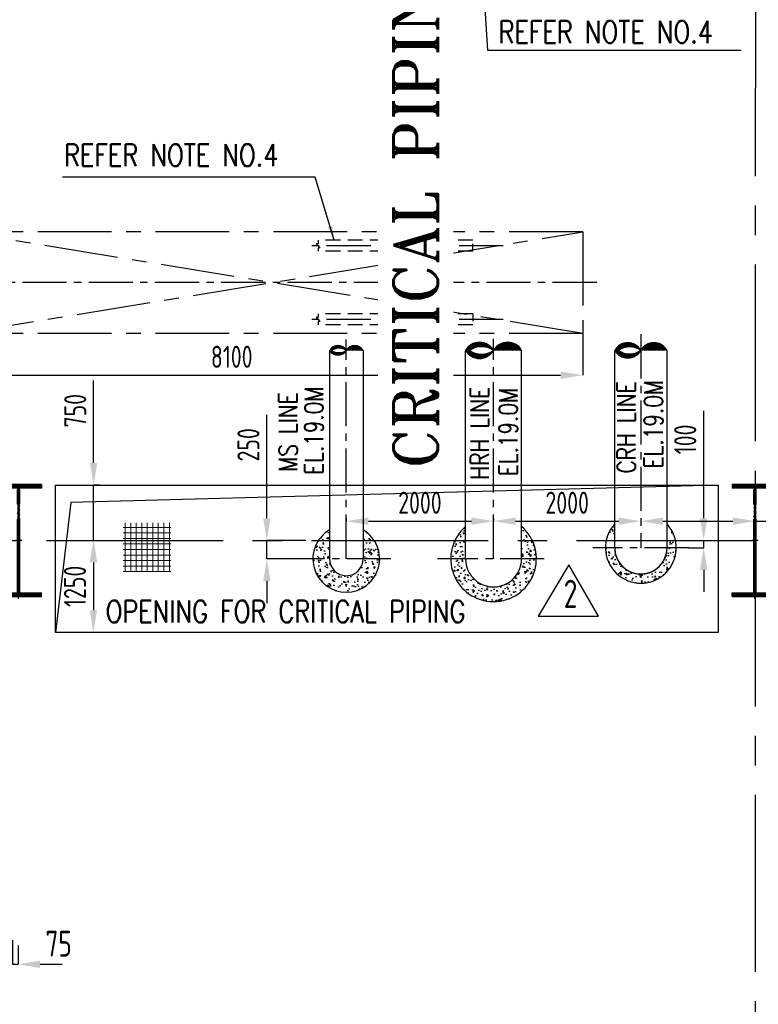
# Model space of a CAD drawing. Extents: x -287416 to 4934791, y -504132 to 1826789.
# Tile 104 of 256: x 42078 to 52108, y 226681 to 240048. Entities that reach past the tile are written whole.
import ezdxf

# ---------------------------------------------------------------- set-up
doc = ezdxf.new("R2010")
doc.units = 0
doc.header["$LTSCALE"] = 800
doc.header["$MEASUREMENT"] = 0
doc.set_wipeout_variables(frame=1)
for name, pattern in [('CENTER', [2, 1.25, -0.25, 0.25, -0.25]), ('CENTER2', [1.125, 0.75, -0.125, 0.125, -0.125]), ('HIDDEN', [0.375, 0.25, -0.125]), ('HIDDENS', [0.25, 0.125, -0.125])]:
    doc.linetypes.add(name, pattern=pattern)
doc.layers.get('0').update_dxf_attribs({"linetype": 'CONTINUOUS'})
doc.layers.get('DEFPOINTS').update_dxf_attribs({"linetype": 'CONTINUOUS'})
for name, color, linetype in [('CL', 2, 'CENTER2'), ('COL', 1, 'CENTER'), ('CRIRICAL', 40, 'CONTINUOUS'), ('GRID', 8, 'CENTER'), ('HANGERS', 1, 'CONTINUOUS'), ('HATCH', 9, 'CONTINUOUS'), ('MECH_EQ', 251, 'HIDDEN'), ('OBN', 1, 'CONTINUOUS'), ('PIPE', 1, 'CONTINUOUS'), ('PIPINSU', 6, 'CONTINUOUS'), ('STR', 2, 'CONTINUOUS')]:
    doc.layers.add(name, color=color, linetype=linetype)
for name, color, linetype, lineweight in [('DIM', 4, 'CONTINUOUS', 15), ('T', 3, 'CONTINUOUS', 15), ('TEXT', 3, 'CONTINUOUS', 15)]:
    doc.layers.add(name, color=color, linetype=linetype, lineweight=lineweight)
doc.styles.add('ROMANS', font='ISO9.shx', dxfattribs={"width": 0.8})
doc.styles.add('ROMANT', font='romant')
doc.styles.add('S1', font='SIMPLEX.SHX', dxfattribs={"height": 200})
doc.styles.add('S3', font='ROMANS1.SHX', dxfattribs={"width": 0.8})
doc.styles.get("Standard").update_dxf_attribs({"font": 'ISO9'})
doc.dimstyles.get("Standard").update_dxf_attribs({"dimtxt": 0.18, "dimasz": 0.18, "dimexe": 0.18, "dimexo": 0.0625, "dimgap": 0.09, "dimtad": 0, "dimtih": 1, "dimtoh": 1, "dimdec": 4, "dimzin": 0, "dimdsep": 46, "dimtxsty": 'Standard', "dimcen": 0.09, "dimadec": 0, "dimazin": 0, "dimtfac": 1, "dimtdec": 4, "dimtofl": 0, "dimtmove": 0, "dimatfit": 3, "dimfxl": 1, "dimtolj": 1, "dimtzin": 0, "dimarcsym": 0})
doc.dimstyles.new('STANDARD$0', dxfattribs={"dimtxt": 250, "dimasz": 200, "dimexe": 0, "dimexo": 0, "dimgap": 100, "dimtad": 1, "dimdec": 0, "dimzin": 0, "dimdsep": 46, "dimtxsty": 'S1', "dimcen": 0, "dimadec": 0, "dimazin": 0, "dimtfac": 1, "dimtdec": 0, "dimtmove": 2, "dimatfit": 3, "dimfxl": 1, "dimtolj": 1, "dimtzin": 0, "dimarcsym": 0})
pattern_1 = [(45, (-35095.32028246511, 146321.7818344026), (-8.838834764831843, 8.838834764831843), [])]

# ---------------------------------------------------------------- blocks, each defined once
blk = doc.blocks.new('A$C1C927E47')
at = {"layer": 'COL'}
h = blk.add_hatch(dxfattribs=at)
h.set_pattern_fill('ANSI31', color=256, scale=100, style=0)
h.set_pattern_definition([(45, (0, 0), (-8.838834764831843, 8.838834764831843), [])])
h.paths.add_polyline_path([(16.00000000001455, 0), (0, 0), (0, -709.9999999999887), (16.00000000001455, -709.9999999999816)])
h.paths.add_polyline_path([(16, 710.0000000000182), (-2.91038e-11, 710.0000000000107), (-1.45519e-11, 0), (16.00000000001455, 0)])
h.paths.add_polyline_path([(1.45519e-11, 710.0000000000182), (-15.99999999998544, 710.0000000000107), (-16.00000000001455, -7.276000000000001e-12), (0, 0)])
h.paths.add_polyline_path([(2.91038e-11, 0), (-16, -7.276000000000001e-12), (-16.00000000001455, -709.9999999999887), (1.45519e-11, -709.9999999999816)])
h.paths.add_polyline_path([(-310, -709.9999999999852), (-310, -759.9999999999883), (-1.45519e-11, -759.9999999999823), (0, -709.9999999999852)])
h.paths.add_polyline_path([(310, -759.9999999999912), (310, -709.9999999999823), (-1.45519e-11, -709.9999999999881), (2.91038e-11, -759.9999999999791)])
h.paths.add_polyline_path([(310, 710.0000000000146), (310, 760.0000000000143), (-1.45519e-11, 760.0000000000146), (-1.45519e-11, 710.0000000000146)])
h.paths.add_polyline_path([(-310, 760.0000000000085), (-310, 710.0000000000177), (-2.91038e-11, 710.0000000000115), (2.91038e-11, 760.0000000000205)])
for p, q in [((310, 760.0000000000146), (-310, 760.0000000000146)), ((-310, 760.0000000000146), (-310, 710.0000000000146)), ((310, 710.0000000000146), (-310, 710.0000000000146)), ((-16, -709.9999999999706), (-16, 710.0000000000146)), ((16, -709.9999999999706), (16, 710.0000000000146)), ((310, 760.0000000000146), (310, 710.0000000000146)), ((-310, -709.9999999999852), (310, -709.9999999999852)), ((-310, -759.9999999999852), (-310, -709.9999999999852)), ((-310, -759.9999999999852), (310, -759.9999999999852)), ((310, -759.9999999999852), (310, -709.9999999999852))]:
    blk.add_line(p, q, dxfattribs=at)
at = {"layer": 'COL', "color": 2}
for p, q in [((0, -792.4075188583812), (0, 792.4075188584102)), ((44.0151448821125, 0), (-44.0151448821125, 0)), ((44.0151448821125, 0), (-44.0151448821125, 0))]:
    blk.add_line(p, q, dxfattribs=at)
blk = doc.blocks.new('*D859')
at = {"layer": 'DEFPOINTS', "color": 0, "transparency": 16777216}
for p in [(43082.1870002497, 233730.5155218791), (43165.14416468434, 233730.5155218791), (43078.85321877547, 232980.1894270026)]:
    blk.add_point(p, dxfattribs=at)
at = {"layer": 'DIM', "color": 9, "lineweight": -2, "transparency": 16777216}
for p, q in [((43082.1870002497, 234030.5155218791), (43082.1870002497, 235147.6583790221)), ((43165.14416468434, 233730.5155218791), (43082.1870002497, 233730.5155218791)), ((43082.1870002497, 232980.1894270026), (43082.1870002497, 233730.5155218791)), ((43078.85321877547, 232980.1894270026), (43082.1870002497, 232980.1894270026)), ((43082.1870002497, 232680.1894270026), (43082.1870002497, 232380.1894270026))]:
    blk.add_line(p, q, dxfattribs=at)
at = {"layer": 'DIM', "color": 9, "transparency": 16777216}
for points in [[(43032.1870002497, 234030.5155218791), (43132.1870002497, 234030.5155218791), (43082.1870002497, 233730.5155218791)], [(43032.1870002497, 232680.1894270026), (43132.1870002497, 232680.1894270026), (43082.1870002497, 232980.1894270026)]]:
    blk.add_solid(points, dxfattribs=at)
at = {"layer": 'DIM', "transparency": 16777216, "insert": (42832.18700024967, 234739.0869504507), "char_height": 300, "attachment_point": 5, "rotation": 90, "style": 'ROMANS'}
blk.add_mtext('\\A1;750', dxfattribs=at)
blk = doc.blocks.new('*D860')
at = {"layer": 'DEFPOINTS', "color": 0, "transparency": 16777216}
for p in [(43078.85321877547, 232980.1894270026), (43078.85321877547, 231730.1846665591), (43107.61666242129, 231730.1846665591)]:
    blk.add_point(p, dxfattribs=at)
at = {"layer": 'DIM', "color": 9, "lineweight": -2, "transparency": 16777216}
for p, q in [((43078.85321877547, 232680.1894270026), (43078.85321877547, 232030.1846665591)), ((43107.61666242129, 231730.1846665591), (43078.85321877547, 231730.1846665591))]:
    blk.add_line(p, q, dxfattribs=at)
at = {"layer": 'DIM', "color": 9, "transparency": 16777216}
for points in [[(43028.85321877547, 232680.1894270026), (43128.85321877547, 232680.1894270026), (43078.85321877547, 232980.1894270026)], [(43028.85321877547, 232030.1846665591), (43128.85321877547, 232030.1846665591), (43078.85321877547, 231730.1846665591)]]:
    blk.add_solid(points, dxfattribs=at)
at = {"layer": 'DIM', "transparency": 16777216, "insert": (42828.85321877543, 232355.1870467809), "char_height": 300, "attachment_point": 5, "rotation": 90, "style": 'ROMANS'}
blk.add_mtext('\\A1;1250', dxfattribs=at)
blk = doc.blocks.new('*D861')
at = {"layer": 'DEFPOINTS', "color": 0, "transparency": 16777216}
for p in [(41623.06182867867, 236478.5191401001), (49723.06182867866, 235787.5191400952), (49723.06182867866, 235221.4779799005)]:
    blk.add_point(p, dxfattribs=at)
at = {"layer": 'DIM', "color": 9, "lineweight": -2, "transparency": 16777216}
for p, q in [((41623.06182867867, 236478.5191401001), (41623.06182867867, 235221.4779799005)), ((49723.06182867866, 235787.5191400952), (49723.06182867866, 235221.4779799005)), ((41923.06182867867, 235221.4779799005), (49423.06182867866, 235221.4779799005))]:
    blk.add_line(p, q, dxfattribs=at)
at = {"layer": 'DIM', "color": 9, "transparency": 16777216}
for points in [[(41923.06182867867, 235271.4779799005), (41923.06182867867, 235171.4779799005), (41623.06182867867, 235221.4779799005)], [(49423.06182867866, 235271.4779799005), (49423.06182867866, 235171.4779799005), (49723.06182867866, 235221.4779799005)]]:
    blk.add_solid(points, dxfattribs=at)
at = {"layer": 'DIM', "transparency": 16777216, "insert": (44957.07864048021, 235471.4779799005), "char_height": 300, "attachment_point": 5, "style": 'ROMANS'}
blk.add_mtext('\\A1;8100', dxfattribs=at)
blk = doc.blocks.new('A$C0AF45617')
at = {"layer": 'DIM'}
h = blk.add_hatch(dxfattribs=at)
h.set_pattern_fill('ANSI37', color=256, scale=600, angle=45, style=0)
h.set_pattern_definition([(90, (22885.19074034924, -48319.48250023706), (-75, 1.42e-14), []), (180, (22885.19074034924, -48319.48250023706), (-1.42e-14, -75), [])])
h.paths.add_polyline_path([(54067.78757476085, 240.3545962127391), (53419.57548448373, 240.3545962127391), (53419.57548448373, -426.0825718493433), (54067.78757476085, -426.0825718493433)])
at = {"layer": 'OBN'}
for p, q in [((61500.00000230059, 749.9997352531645), (52707.99678429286, 515.5291204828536)), ((52707.99678429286, 515.5291204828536), (52499.94541252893, -1250.794701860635))]:
    blk.add_line(p, q, dxfattribs=at)
blk.add_lwpolyline([(52500.00000245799, 751.9997352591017), (61500.00000230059, 749.9997352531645), (61500.00000230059, -1250.331120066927), (52499.94541252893, -1250.331120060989)], close=True, dxfattribs=at)
at = {"layer": 'T', "style": 'S3', "width": 0.8}
blk.add_text('OPENING FOR CRITICAL PIPING', height=300, dxfattribs=at).set_placement((53183.20173540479, -1114.3310385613))
blk = doc.blocks.new('*D971')
at = {"layer": 'DEFPOINTS', "color": 0, "transparency": 16777216}
for p in [(41980.94167274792, 227553.3524127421), (42055.94167274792, 227478.3524127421), (42055.94167274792, 227224.0217263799)]:
    blk.add_point(p, dxfattribs=at)
at = {"layer": 'DIM', "color": 9, "lineweight": -2, "transparency": 16777216}
for p, q in [((41980.94167274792, 227553.3524127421), (41980.94167274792, 227224.0217263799)), ((42055.94167274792, 227478.3524127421), (42055.94167274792, 227224.0217263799)), ((41680.94167274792, 227224.0217263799), (41380.94167274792, 227224.0217263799)), ((41980.94167274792, 227224.0217263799), (42055.94167274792, 227224.0217263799)), ((42355.94167274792, 227224.0217263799), (42655.94167274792, 227224.0217263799))]:
    blk.add_line(p, q, dxfattribs=at)
at = {"layer": 'DIM', "color": 9, "transparency": 16777216}
for points in [[(41680.94167274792, 227274.0217263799), (41680.94167274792, 227174.0217263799), (41980.94167274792, 227224.0217263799)], [(42355.94167274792, 227274.0217263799), (42355.94167274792, 227174.0217263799), (42055.94167274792, 227224.0217263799)]]:
    blk.add_solid(points, dxfattribs=at)
at = {"layer": 'DIM', "transparency": 16777216, "insert": (42606.64384047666, 227503.9976494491), "char_height": 350, "attachment_point": 5, "style": 'ROMANS'}
blk.add_mtext('\\A1;75', dxfattribs=at)
blk = doc.blocks.new('*D973')
at = {"layer": 'DEFPOINTS', "color": 0, "transparency": 16777216}
for p in [(51158.93850686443, 232978.5141406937), (51158.93850686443, 232878.5346460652), (51366.11195906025, 232878.5346460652)]:
    blk.add_point(p, dxfattribs=at)
at = {"layer": 'DIM', "color": 9, "lineweight": -2, "transparency": 16777216}
for p, q in [((51366.11195906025, 233278.5141406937), (51366.11195906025, 234735.6569978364)), ((51158.93850686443, 232978.5141406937), (51366.11195906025, 232978.5141406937)), ((51366.11195906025, 232878.5346460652), (51366.11195906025, 232978.5141406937)), ((51158.93850686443, 232878.5346460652), (51366.11195906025, 232878.5346460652)), ((51366.11195906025, 232578.5346460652), (51366.11195906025, 232278.5346460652))]:
    blk.add_line(p, q, dxfattribs=at)
at = {"layer": 'DIM', "color": 9, "transparency": 16777216}
for points in [[(51316.11195906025, 233278.5141406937), (51416.11195906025, 233278.5141406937), (51366.11195906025, 232978.5141406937)], [(51316.11195906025, 232578.5346460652), (51416.11195906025, 232578.5346460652), (51366.11195906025, 232878.5346460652)]]:
    blk.add_solid(points, dxfattribs=at)
at = {"layer": 'DIM', "transparency": 16777216, "insert": (51116.11195906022, 234349.9427121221), "char_height": 300, "attachment_point": 5, "rotation": 90, "style": 'ROMANS'}
blk.add_mtext('\\A1;100', dxfattribs=at)
blk = doc.blocks.new('*D974')
at = {"layer": 'DEFPOINTS', "color": 0, "transparency": 16777216}
for p in [(45434.25785709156, 232978.5142204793), (45963.125784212, 232978.5142204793), (45963.12578037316, 232728.5214385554)]:
    blk.add_point(p, dxfattribs=at)
at = {"layer": 'DIM', "color": 9, "lineweight": -2, "transparency": 16777216}
for p, q in [((45434.25785709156, 233278.5142204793), (45434.25785709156, 234684.7757233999)), ((45963.125784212, 232978.5142204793), (45434.25785709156, 232978.5142204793)), ((45434.25785709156, 232728.5214385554), (45434.25785709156, 232978.5142204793)), ((45963.12578037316, 232728.5214385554), (45434.25785709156, 232728.5214385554)), ((45434.25785709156, 232428.5214385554), (45434.25785709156, 232128.5214385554))]:
    blk.add_line(p, q, dxfattribs=at)
at = {"layer": 'DIM', "color": 9, "transparency": 16777216}
for points in [[(45384.25785709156, 233278.5142204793), (45484.25785709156, 233278.5142204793), (45434.25785709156, 232978.5142204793)], [(45384.25785709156, 232428.5214385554), (45484.25785709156, 232428.5214385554), (45434.25785709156, 232728.5214385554)]]:
    blk.add_solid(points, dxfattribs=at)
at = {"layer": 'DIM', "transparency": 16777216, "insert": (45184.25785709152, 234276.2042948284), "char_height": 300, "attachment_point": 5, "rotation": 90, "style": 'ROMANS'}
blk.add_mtext('\\A1;250', dxfattribs=at)
blk = doc.blocks.new('*D975')
at = {"layer": 'DEFPOINTS', "color": 0, "transparency": 16777216}
for p in [(46513.06183512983, 233275.9471074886), (48513.06183533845, 233275.9471073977), (48513.06183533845, 233239.8269699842)]:
    blk.add_point(p, dxfattribs=at)
at = {"layer": 'DIM', "color": 9, "lineweight": -2, "transparency": 16777216}
for p, q in [((46513.06183512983, 233275.9471074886), (46513.06183512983, 233239.8269699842)), ((48513.06183533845, 233275.9471073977), (48513.06183533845, 233239.8269699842)), ((46813.06183512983, 233239.8269699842), (48213.06183533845, 233239.8269699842))]:
    blk.add_line(p, q, dxfattribs=at)
at = {"layer": 'DIM', "color": 9, "transparency": 16777216}
for points in [[(46813.06183512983, 233289.8269699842), (46813.06183512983, 233189.8269699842), (46513.06183512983, 233239.8269699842)], [(48213.06183533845, 233289.8269699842), (48213.06183533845, 233189.8269699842), (48513.06183533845, 233239.8269699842)]]:
    blk.add_solid(points, dxfattribs=at)
at = {"layer": 'DIM', "transparency": 16777216, "insert": (47513.06183523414, 233489.8269699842), "char_height": 300, "attachment_point": 5, "style": 'ROMANS'}
blk.add_mtext('\\A1;2000', dxfattribs=at)
blk = doc.blocks.new('*D976')
at = {"layer": 'DEFPOINTS', "color": 0, "transparency": 16777216}
for p in [(48513.06183533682, 233239.826969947), (50513.06183102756, 233239.8269700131), (50513.06183102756, 233239.8269700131)]:
    blk.add_point(p, dxfattribs=at)
at = {"layer": 'DIM', "color": 9, "lineweight": -2, "transparency": 16777216}
for p, q in [((48513.06183533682, 233239.826969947), (48513.06183533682, 233239.8269700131)), ((48813.06183533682, 233239.8269700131), (50213.06183102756, 233239.8269700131))]:
    blk.add_line(p, q, dxfattribs=at)
at = {"layer": 'DIM', "color": 9, "transparency": 16777216}
for points in [[(48813.06183533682, 233289.8269700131), (48813.06183533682, 233189.8269700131), (48513.06183533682, 233239.8269700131)], [(50213.06183102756, 233289.8269700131), (50213.06183102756, 233189.8269700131), (50513.06183102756, 233239.8269700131)]]:
    blk.add_solid(points, dxfattribs=at)
at = {"layer": 'DIM', "transparency": 16777216, "insert": (49513.06183318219, 233489.8269700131), "char_height": 300, "attachment_point": 5, "style": 'ROMANS'}
blk.add_mtext('\\A1;2000', dxfattribs=at)
blk = doc.blocks.new('*D977')
at = {"layer": 'DEFPOINTS', "color": 0, "transparency": 16777216}
for p in [(50513.06183102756, 233239.8269699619), (52063.06182867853, 233239.8269699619), (52063.06182867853, 233239.8269699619)]:
    blk.add_point(p, dxfattribs=at)
at = {"layer": 'DIM', "color": 9, "lineweight": -2, "transparency": 16777216}
for p, q in [((50813.06183102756, 233239.8269699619), (51763.06182867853, 233239.8269699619)), ((52063.06182867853, 233239.8269699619), (53363.06182867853, 233239.8269699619))]:
    blk.add_line(p, q, dxfattribs=at)
at = {"layer": 'DIM', "color": 9, "transparency": 16777216}
for points in [[(50813.06183102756, 233289.8269699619), (50813.06183102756, 233189.8269699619), (50513.06183102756, 233239.8269699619)], [(51763.06182867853, 233289.8269699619), (51763.06182867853, 233189.8269699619), (52063.06182867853, 233239.8269699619)]]:
    blk.add_solid(points, dxfattribs=at)
at = {"layer": 'DIM', "transparency": 16777216, "insert": (52863.06182867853, 233489.8269699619), "char_height": 300, "attachment_point": 5, "style": 'ROMANS'}
blk.add_mtext('\\A1;1550', dxfattribs=at)

msp = doc.modelspace()

# ---------------------------------------------------------------- hatches: boundary and pattern name
at = {"ltscale": 0.3}
h = msp.add_hatch(dxfattribs=at)
h.set_pattern_fill('AR-CONC', color=256, scale=25, angle=270, style=0)
h.set_pattern_definition([(320, (-62201.06144839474, 37015.19662469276), (-15.68803374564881, -179.3150456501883), [18.75, -206.25]), (265, (-62201.06144839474, 37015.19662469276), (188.0480334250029, 34.68783340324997), [15, -165]), (10.45139999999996, (-62202.36878339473, 37000.2537046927), (172.3598855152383, -144.6273454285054), [15.9350475, -175.285528]), (316.1842, (-62151.06144839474, 37015.19662469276), (-41.37975358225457, -266.8102621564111), [28.125, -309.375]), (6.635599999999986, (-62154.50977514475, 36992.96243844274), (243.5294677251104, -233.6656763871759), [23.90257199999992, -262.9282499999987]), (261.1841999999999, (-62151.06144839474, 37015.19662469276), (243.5296502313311, -233.6654862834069), [22.5, -247.5]), (291, (-62163.56144839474, 36990.19662469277), (-100.6547226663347, -149.2267630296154), [18.75, -206.25]), (236, (-62163.56144839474, 36990.19662469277), (181.2875112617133, -60.82883298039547), [15, -165]), (341.4514, (-62171.94934989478, 36977.7610664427), (80.63262417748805, -210.0556571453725), [15.9350475, -175.285528]), (307.5, (-62201.06144839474, 37015.19662469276), (83.22346345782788, -3.039963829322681), [0, -162.9999999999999, 0, -167.5, 0, -165.625]), (277.5, (-62201.06144839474, 37015.19662469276), (98.60292797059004, -65.76738436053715), [0, -95.5, 0, -159.25, 0, -63.125]), (237.5, (-62201.06144839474, 37070.94662469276), (-5.638717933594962, -133.4556090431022), [0, -62.5, 0, -195, 0, -258.75]), (227.5, (-62201.06144839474, 37095.94662469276), (25.02624558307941, -145.7965423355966), [0, -81.24999999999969, 0, -129.4999999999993, 0, -183.7499999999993])])
h.paths.add_polyline_path([(46891.51273704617, 232978.5081930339), (46741.63612107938, 232978.5081930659), (46741.63612107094, 232728.5182539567), (46966.63612502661, 232728.5173335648, 0.1470098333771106)])
h.paths.add_polyline_path([(46966.63612502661, 232728.5173335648), (46741.63612482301, 232728.5182539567, -0.0063862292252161), (46741.56183510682, 232722.6819512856), (46741.56183510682, 232336.75114373, 0.2668024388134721)])
h.paths.add_polyline_path([(46741.56183510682, 232722.6819513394, -0.4068589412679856), (46513.06183510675, 232500.0081957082), (46513.06183510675, 232275.0214204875, 0.132780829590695), (46741.56183510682, 232336.75114373)])
h.paths.add_polyline_path([(46513.06183510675, 232500.0081957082, -0.4141183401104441), (46284.63612504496, 232728.5081836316), (46284.62502425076, 232336.8009441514, 0.132752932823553), (46513.06183510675, 232275.0214204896)])
h.paths.add_polyline_path([(46284.56183510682, 232728.520123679), (46059.63612504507, 232728.521043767, 0.2667030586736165), (46284.56183510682, 232336.8378125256)])
h.paths.add_polyline_path([(46284.71259411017, 232978.5081931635), (46134.75951315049, 232978.5081931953, 0.1470077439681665), (46059.63612504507, 232728.521043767), (46284.56183138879, 232728.520123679, -0.0091472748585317), (46284.71519582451, 232736.8786265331)])
h.paths.add_polyline_path([(46284.71106747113, 233120.292065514, 0.1152763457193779), (46134.75951315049, 232978.5081931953), (46284.71259411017, 232978.5081931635)])
h.paths.add_polyline_path([(46741.63612108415, 233120.248362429), (46741.63612107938, 232978.5081930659), (46891.51273704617, 232978.5081930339, 0.1152278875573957)])
h = msp.add_hatch(dxfattribs=at)
h.set_pattern_fill('AR-CONC', color=256, scale=25, angle=270, style=0)
h.set_pattern_definition([(320, (-75976.35933744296, 37015.19662469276), (-15.68803374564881, -179.3150456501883), [18.75, -206.25]), (265, (-75976.35933744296, 37015.19662469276), (188.0480334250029, 34.68783340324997), [15, -165]), (10.45139999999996, (-75977.66667244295, 37000.2537046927), (172.3598855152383, -144.6273454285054), [15.9350475, -175.285528]), (316.1842, (-75926.35933744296, 37015.19662469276), (-41.37975358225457, -266.8102621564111), [28.125, -309.375]), (6.635599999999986, (-75929.80766419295, 36992.96243844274), (243.5294677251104, -233.6656763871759), [23.90257199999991, -262.9282499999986]), (261.1841999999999, (-75926.35933744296, 37015.19662469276), (243.5296502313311, -233.6654862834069), [22.5, -247.5]), (291, (-75938.85933744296, 36990.19662469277), (-100.6547226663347, -149.2267630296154), [18.75, -206.25]), (236, (-75938.85933744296, 36990.19662469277), (181.2875112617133, -60.82883298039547), [15, -165]), (341.4514, (-75947.24723894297, 36977.7610664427), (80.63262417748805, -210.0556571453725), [15.9350475, -175.285528]), (307.5, (-75976.35933744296, 37015.19662469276), (83.22346345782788, -3.039963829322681), [0, -162.9999999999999, 0, -167.4999999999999, 0, -165.6249999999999]), (277.5, (-75976.35933744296, 37015.19662469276), (98.60292797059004, -65.76738436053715), [0, -95.5, 0, -159.25, 0, -63.125]), (237.5, (-75976.35933744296, 37070.94662469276), (-5.638717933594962, -133.4556090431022), [0, -62.5, 0, -195, 0, -258.75]), (227.5, (-75976.35933744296, 37095.94662469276), (25.02624558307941, -145.7965423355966), [0, -81.24999999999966, 0, -129.4999999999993, 0, -183.7499999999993])])
h.paths.add_polyline_path([(48132.06183526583, 233167.1452516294, 0.693868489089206), (48513.06183528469, 232147.5110077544), (48513.06183528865, 232347.5110077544, -0.4142135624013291), (48132.06183531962, 232728.5110077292)])
h.paths.add_polyline_path([(48894.06183524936, 233167.1452516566), (48894.06183522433, 232728.5123921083, -0.4142146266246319), (48513.06183528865, 232347.5110077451), (48513.06183528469, 232147.5110077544, 0.6938684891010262)])
h = msp.add_hatch()
h.set_pattern_fill('AR-CONC', color=256, scale=25, angle=270, style=0)
h.set_pattern_definition([(220, (119742.8492191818, 109456.7887039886), (15.68803374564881, -179.3150456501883), [18.74999999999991, -206.2499999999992]), (275, (119742.8492191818, 109456.7887039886), (-188.0480334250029, 34.68783340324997), [15, -165]), (169.5486, (119744.1565541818, 109441.8457839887), (-172.3598855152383, -144.6273454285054), [15.9350475, -175.285528]), (223.8158, (119692.8492191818, 109456.7887039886), (41.37975358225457, -266.8102621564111), [28.125, -309.375]), (173.3644, (119696.2975459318, 109434.5545177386), (-243.5294677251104, -233.6656763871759), [23.9025719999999, -262.9282499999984]), (278.8158, (119692.8492191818, 109456.7887039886), (-243.5296502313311, -233.6654862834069), [22.49999999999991, -247.4999999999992]), (249, (119705.3492191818, 109431.7887039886), (100.6547226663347, -149.2267630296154), [18.75, -206.25]), (304, (119705.3492191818, 109431.7887039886), (-181.2875112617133, -60.82883298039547), [15, -165]), (198.5485999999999, (119713.7371206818, 109419.3531457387), (-80.63262417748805, -210.0556571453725), [15.9350475, -175.285528]), (232.5, (119742.8492191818, 109456.7887039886), (-83.22346345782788, -3.039963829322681), [0, -162.9999999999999, 0, -167.4999999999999, 0, -165.6249999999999]), (262.5, (119742.8492191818, 109456.7887039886), (-98.60292797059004, -65.76738436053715), [0, -95.5, 0, -159.25, 0, -63.125]), (302.5, (119742.8492191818, 109512.5387039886), (5.638717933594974, -133.4556090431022), [0, -62.5, 0, -195, 0, -258.75]), (312.5, (119742.8492191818, 109537.5387039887), (-25.02624558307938, -145.7965423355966), [0, -81.24999999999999, 0, -129.4999999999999, 0, -183.7499999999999])])
edge = h.paths.add_edge_path()
edge.add_line((50032.56183510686, 232878.5081845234), (50157.56183510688, 232878.5081845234))
edge.add_line((50157.56183510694, 232878.5081845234), (50157.56183510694, 232555.2435870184))
edge.add_arc((50513.06183510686, 232878.5081845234), 480.4999999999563, 180, 222.280992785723, ccw=False)
edge = h.paths.add_edge_path()
edge.add_arc((50513.06183510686, 232878.5081845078), 355.4999999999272, 179.9999999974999, 270.000000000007)
edge.add_line((50513.06183510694, 232523.0081845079), (50513.06183510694, 232398.0081845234))
edge.add_arc((50513.06183510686, 232878.5081845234), 480.4999999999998, 222.2809927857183, 270.00000000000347, ccw=False)
edge.add_line((50157.56183510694, 232555.2435870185), (50157.56183510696, 232878.5081845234))
edge = h.paths.add_edge_path()
edge.add_arc((50513.06183510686, 232878.5081845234), 355.4999999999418, 270.0000000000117, 311.4412254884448)
edge.add_line((50748.35001292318, 232612.012924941), (50778.13091476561, 232582.2320230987))
edge.add_arc((50926.02229805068, 232730.1234063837), 209.1499999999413, 225.0000000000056, 248.5442340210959)
edge.add_arc((50513.06183510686, 232878.5081845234), 480.5000000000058, 270.00000000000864, 314.444870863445, ccw=False)
edge.add_line((50513.06183510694, 232398.0081845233), (50513.06183510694, 232523.0081845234))
edge = h.paths.add_edge_path()
edge.add_line((50868.56183510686, 232874.4624239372), (50931.06183474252, 232878.5346460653))
edge.add_line((50931.06183474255, 232878.5346460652), (50993.53948906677, 232873.8741748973))
edge.add_arc((50513.06183510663, 232878.5081845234), 480.500000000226, 314.7817380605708, 359.4474228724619, ccw=False)
edge.add_arc((50908.11996786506, 232697.1273755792), 169.4072235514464, 207.0368203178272, 250.48536424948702, ccw=False)
edge.add_line((50757.22648224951, 232620.1211200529), (50832.06856831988, 232721.6166482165))
edge.add_line((50832.06856831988, 232721.6166482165), (50858.85507768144, 232796.001921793))
edge.add_line((50858.85507768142, 232796.001921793), (50868.56183510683, 232874.4624239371))
edge = h.paths.add_edge_path()
edge.add_line((50157.56178921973, 233062.6581834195), (50157.56179004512, 233201.7727324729))
edge.add_arc((50513.06183510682, 232878.5081845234), 480.4999999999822, 137.7190152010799, 157.4650689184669)
edge.add_line((50069.24990657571, 233062.6581834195), (50157.5617892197, 233062.6581834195))
edge = h.paths.add_edge_path()
edge.add_line((50868.55559544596, 233201.7796437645), (50868.56183510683, 232878.5081844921))
edge.add_line((50868.56183510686, 232878.5081844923), (50993.56183437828, 232878.5346460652))
edge.add_arc((50513.06183510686, 232878.5081845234), 480.5000000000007, 0.0031553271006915, 42.28209869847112)
edge = h.paths.add_edge_path()
edge.add_line((50320.21183657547, 233241.0671798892), (50320.21183657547, 233241.1005557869))
edge.add_arc((50415.06183658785, 233241.0838678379), 94.85000148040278, 179.9899193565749, 180.0100806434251)
at = {"layer": 'PIPE'}
h = msp.add_hatch(dxfattribs=at)
h.set_pattern_fill('ANSI31', color=256, scale=100)
h.set_pattern_definition(pattern_1)
edge = h.paths.add_edge_path()
edge.add_arc((48703.56183540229, 235448.8529848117), 219.8401878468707, 29.941144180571, 150.058855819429)
edge.add_arc((48322.56183548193, 235448.8529848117), 219.8401878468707, 29.941144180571, 150.058855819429)
edge.add_arc((48322.56183548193, 235668.301914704), 219.8401878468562, 209.9411441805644, 330.0588558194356)
edge.add_arc((48349.77612119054, 235317.2046077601), 291.415636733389, 55.92213933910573, 124.0778606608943)
edge.add_arc((48349.77612119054, 235792.7846343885), 285.5087210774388, 235.1163733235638, 304.8836266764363)
h = msp.add_hatch(dxfattribs=at)
h.set_pattern_fill('ANSI31', color=256, scale=100)
h.set_pattern_definition(pattern_1)
edge = h.paths.add_edge_path()
edge.add_arc((50690.80976780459, 235456.1979365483), 205.1240936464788, 29.9411441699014, 150.0588558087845)
edge.add_arc((50335.31389405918, 235456.1979366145), 205.1240936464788, 29.9411441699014, 150.0588558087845)
edge.add_arc((50335.31389409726, 235660.9569630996), 205.1240936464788, 209.9411441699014, 330.0588558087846)
edge.add_arc((50360.70645644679, 235333.3620971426), 271.9082845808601, 55.92213932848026, 124.0778606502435)
edge.add_arc((50360.70645652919, 235777.106814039), 266.3967776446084, 235.1163733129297, 304.8836266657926)
h = msp.add_hatch(dxfattribs=at)
h.set_pattern_fill('ANSI31', color=256, scale=100)
h.set_pattern_definition(pattern_1)
edge = h.paths.add_edge_path()
edge.add_arc((46627.34897816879, 235492.7501761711), 131.8892755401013, 29.94114418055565, 150.0588558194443)
edge.add_arc((46398.77469217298, 235492.7501761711), 131.8892755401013, 29.94114418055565, 150.0588558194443)
edge.add_arc((46398.77469217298, 235624.4047233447), 131.8892755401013, 209.9411441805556, 330.0588558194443)
edge.add_arc((46415.10142688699, 235413.770034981), 174.8297141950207, 55.92213933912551, 124.0778606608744)
edge.add_arc((46415.10142688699, 235699.0859537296), 171.2859634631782, 235.1163733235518, 304.8836266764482)

# ---------------------------------------------------------------- linework, layer by layer
at = {"layer": 'CL'}
for p, q in [((48644.21386748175, 236978.5191400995), (46035.25474714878, 236978.5191400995)), ((49915.24146300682, 236478.5191400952), (33192.57996741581, 236478.5191400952)), ((48644.21386748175, 235978.5191400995), (46035.25474714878, 235978.5191400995)), ((46513.06183512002, 232728.5191889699), (46513.0618351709, 235705.1785818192)), ((48513.06183531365, 232728.5110077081), (48513.06183544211, 235712.8998779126)), ((50513.06183095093, 235778.4995140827), (50513.06183103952, 232878.5346460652)), ((51164.19305796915, 232878.5346460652), (49861.93061224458, 232878.5346460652)), ((47119.3861378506, 232728.516708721), (45963.12578037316, 232728.5214385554)), ((49201.32475839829, 232728.5081922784), (47753.6536853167, 232728.5141141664))]:
    msp.add_line(p, q, dxfattribs=at)
at = {"layer": 'CRIRICAL', "linetype": 'HIDDEN'}
msp.add_arc((50513.06183510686, 232878.5214152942), 355.5000000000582, 179.9978676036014, 0.0021323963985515, dxfattribs=at)
at = {"layer": 'CRIRICAL'}
for centre, radius, start, end in [((50513.06183510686, 232878.5081845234), 355.4999999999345, 180.0000000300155, 359.9999999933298), ((50513.06183107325, 232728.5214230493), 228.500000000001, 90, 90.00273303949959), ((46513.13612504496, 232728.5081836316), 228.4999999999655, 179.9975996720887, 179.9999999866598), ((46513.13612504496, 232728.5081836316), 228.4999999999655, 180.0000000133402, 1.33402132e-08), ((46513.13612504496, 232728.5081836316), 228.4999999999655, 359.9999999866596, 0.0020116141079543), ((48494.06183996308, 232728.5081832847), 381, 179.9992890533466, 180.0000000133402), ((48494.06183996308, 232728.5081832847), 381, 1.33402132e-08, 0.0003222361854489)]:
    msp.add_arc(centre, radius, start, end, dxfattribs=at)
at = {"layer": 'GRID', "linetype": 'CENTER2', "ltscale": 4}
for p, q in [((52063.06182867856, 201924.2053874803), (52073.06182867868, 242185.5191400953)), ((-15158.94342231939, 232978.5151590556), (85506.31041412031, 232978.5136132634))]:
    msp.add_line(p, q, dxfattribs=at)
at = {"layer": 'GRID'}
for p, q in [((49723.06182867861, 237169.5191400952), (41273.78995979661, 237169.5191400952)), ((49723.06182867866, 235787.5191400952), (41277.44395763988, 237169.5191400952)), ((41277.44395762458, 235787.5191400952), (49723.06182867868, 237169.5191400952)), ((49723.06182867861, 237169.5191400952), (49723.06182867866, 235787.5191400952)), ((49723.06182867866, 235787.5191400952), (41277.44395762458, 235787.5191400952))]:
    msp.add_line(p, q, dxfattribs=at)
at = {"layer": 'HANGERS', "linetype": 'Continuous'}
for p, q in [((49536.58939321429, 232648.3831750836), (49116.72984019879, 231949.3571983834)), ((49936.45512569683, 231949.3571983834), (49536.58939321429, 232648.3831750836)), ((49116.72984019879, 231949.3571983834), (49936.45512569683, 231949.3571983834))]:
    msp.add_line(p, q, dxfattribs=at)
at = {"layer": 'MECH_EQ', "linetype": 'HIDDENS'}
for p, q in [((46131.95503666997, 237004.8199203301), (46104.02121991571, 237004.8199203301)), ((46104.02121991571, 237004.8199203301), (46159.88885342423, 236952.2183598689)), ((46131.95503666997, 237053.5191400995), (46131.95503666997, 237004.8199203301)), ((48232.92295390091, 236903.5191400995), (48232.92295390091, 237053.5191400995)), ((46131.95503666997, 236952.2183598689), (46131.95503666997, 236903.5191400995)), ((46159.88885342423, 236952.2183598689), (46131.95503666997, 236952.2183598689)), ((46131.95503666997, 236053.5191400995), (46131.95503666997, 236004.8199203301)), ((48232.92295390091, 236053.5191400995), (48232.92295390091, 235903.5191400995)), ((46131.95503666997, 236004.8199203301), (46104.02121991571, 236004.8199203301)), ((46104.02121991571, 236004.8199203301), (46159.88885342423, 235952.2183598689)), ((46131.95503666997, 235952.2183598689), (46131.95503666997, 235903.5191400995)), ((46159.88885342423, 235952.2183598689), (46131.95503666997, 235952.2183598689))]:
    msp.add_line(p, q, dxfattribs=at)
at = {"layer": 'MECH_EQ', "linetype": 'HIDDEN'}
for p, q in [((48232.92295390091, 237053.5191400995), (46131.95503666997, 237053.5191400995)), ((48232.92295390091, 236903.5191400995), (46131.95503666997, 236903.5191400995)), ((48232.92295390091, 236053.5191400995), (46131.95503666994, 236053.5191400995)), ((48232.92295390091, 235903.5191400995), (46131.95503666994, 235903.5191400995))]:
    msp.add_line(p, q, dxfattribs=at)
at = {"layer": 'PIPE'}
for p, q in [((46284.6848135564, 235558.5774497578), (46284.71528580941, 232728.5214385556)), ((46741.63612116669, 235558.5774497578), (46741.63612107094, 232728.5214385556)), ((48132.06183521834, 232728.5173478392), (48132.06183537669, 235558.5774497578)), ((48894.0618352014, 232728.5122630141), (48894.06183536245, 235558.5774497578)), ((50157.56178812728, 232878.5346460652), (50157.56180402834, 235558.5774497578)), ((50868.55530615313, 232878.5346460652), (50868.55770469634, 235558.5774497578))]:
    msp.add_line(p, q, dxfattribs=at)
at = {"layer": 'PIPE', "flags": 128}
for points in [[(48894.06183536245, 235558.5774497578, 0.5780352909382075), (48513.06183544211, 235558.5774497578, 0.5780352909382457), (48132.06183552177, 235558.5774497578, 0.5780352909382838), (48513.06183544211, 235558.5774497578, 0.3064738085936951), (48186.49040693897, 235558.5774497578, 0.3141826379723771), (48513.06183544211, 235558.5774497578, 0.3141826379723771)], [(50868.55770469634, 235558.5774497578, 0.5780352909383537), (50513.06183095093, 235558.577449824, 0.5780352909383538), (50157.56595720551, 235558.5774498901, 0.5780352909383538), (50513.06183095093, 235558.577449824, 0.3064738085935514), (50208.35108202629, 235558.5774498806, 0.3141826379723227), (50513.06183095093, 235558.577449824, 0.3141826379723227)], [(46741.63612116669, 235558.5774497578, 0.5780352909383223), (46513.0618351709, 235558.5774497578, 0.5780352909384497), (46284.4875491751, 235558.5774497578, 0.578035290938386), (46513.0618351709, 235558.5774497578, 0.3064738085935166), (46317.14101860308, 235558.5774497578, 0.3141826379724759), (46513.0618351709, 235558.5774497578, 0.3141826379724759)]]:
    msp.add_lwpolyline(points, format="xyb", dxfattribs=at)
at = {"layer": 'PIPE'}
for centre, radius, start, end in [((50513.06183510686, 232878.5214152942), 355.5000000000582, 179.9978676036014, 0.0021323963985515), ((46513.06183107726, 232728.5081923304), 228.4999999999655, 177.9006657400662, 180.0000000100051), ((46513.13612504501, 232728.5214144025), 228.5, 180.000917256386, 359.9986940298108), ((46513.06183107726, 232728.5081923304), 228.4999999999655, 1.33402132e-08, 0.0025230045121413), ((48513.06183525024, 232728.5110077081), 380.9999999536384, 179.9997656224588, 0.0002081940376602)]:
    msp.add_arc(centre, radius, start, end, dxfattribs=at)
at = {"layer": 'PIPINSU'}
for centre, radius, start, end in [((46513.13612504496, 232728.5214144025), 453.5, 120.24467042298, 59.74436934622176), ((48513.06183525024, 232728.5110077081), 580.9999999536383, 130.977751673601, 49.02224832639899), ((50513.06183510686, 232878.5081845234), 480.4999999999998, 137.7190152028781, 42.28209869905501)]:
    msp.add_arc(centre, radius, start, end, dxfattribs=at)

# ---------------------------------------------------------------- block references
at = {"layer": 'DIM'}
msp.add_blockref('A$C0AF45617', (-9936.93817362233, 232978.5147318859), dxfattribs=at)
at = {"layer": 'HATCH'}
for p in [(42063.06182637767, 232978.5155218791), (52063.0618286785, 232978.5136373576)]:
    msp.add_blockref('A$C1C927E47', p, dxfattribs=at)

# ---------------------------------------------------------------- texts
at = {"layer": 'HANGERS', "linetype": 'Continuous', "style": 'ROMANS', "width": 0.8}
msp.add_text('2', height=382.562200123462, dxfattribs=at).set_placement((49464.32093715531, 232062.263856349))
at = {"layer": 'T', "style": 'S3', "width": 0.8}
for p in [(48580.90180562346, 239730.7210654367), (42680.30264405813, 238059.9184443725)]:
    msp.add_text('REFER NOTE NO.4', height=300, dxfattribs=at).set_placement(p)
at = {"layer": 'T', "insert": (41667.14523939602, 169171.093267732), "char_height": 300, "width": 2855.547753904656, "attachment_point": 1, "rotation": 90, "style": 'S3'}
msp.add_mtext('\\pi410.63;DEAERATOR \\P\\pi22.06;FIXED SUPPORT', dxfattribs=at)
at = {"layer": 'TEXT', "style": 'S3', "width": 0.8}
for s, p in [('HRH LINE ', (48450.77410661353, 233804.4407222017)), ('CRH LINE', (50442.32850891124, 233887.2572435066)), ('EL.19.0M', (50809.29391961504, 233958.260656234)), ('MS LINE', (45847.09403621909, 233910.2034157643)), ('EL.19.0M', (46198.07143711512, 233868.6085012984)), ('EL.19.0M', (48838.4268532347, 233850.7007567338))]:
    msp.add_text(s, height=250, rotation=90, dxfattribs=at).set_placement(p)

# ---------------------------------------------------------------- dimensions: what is measured, and where the dimension line sits
at = {"layer": 'DIM'}
for base, p1, p2, override, picture, middle in [((49723.06182867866, 235221.4779799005), (41623.06182867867, 236478.5191401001), (49723.06182867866, 235787.5191400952), {"dimtxt": 300, "dimasz": 300, "dimtxsty": 'ROMANS', "dimclrd": 9, "dimclre": 9, "dimclrt": 256, "dimtix": 1, "dimtmove": 0}, '*D861', (44957.07864048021, 235221.4779799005)), ((52063.06182867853, 233239.8269699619), (50513.06183102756, 233239.8269699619), (52063.06182867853, 233239.8269699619), {"dimtxt": 300, "dimasz": 300, "dimtxsty": 'ROMANS', "dimclrd": 9, "dimclre": 9, "dimclrt": 256, "dimtix": 1, "dimtmove": 0}, '*D977', (52863.06182867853, 233239.8269699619)), ((42055.94167274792, 227224.0217263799), (41980.94167274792, 227553.3524127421), (42055.94167274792, 227478.3524127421), {"dimtxt": 350, "dimasz": 300, "dimtxsty": 'ROMANS', "dimclrd": 9, "dimclre": 9, "dimclrt": 256, "dimtix": 1}, '*D971', (42606.64384047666, 227503.9976494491))]:
    dim = msp.add_linear_dim(base=base, p1=p1, p2=p2, dimstyle='STANDARD$0', override=override, dxfattribs=at)
    dim.commit()
    dim.dimension.update_dxf_attribs({"geometry": picture, "text_midpoint": middle, "dimtype": 160})
for base, p1, p2, picture, middle in [((43082.1870002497, 233730.5155218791), (43078.85321877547, 232980.1894270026), (43165.14416468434, 233730.5155218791), '*D859', (43082.18700024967, 234739.0869504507)), ((51366.11195906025, 232878.5346460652), (51158.93850686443, 232978.5141406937), (51158.93850686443, 232878.5346460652), '*D973', (51366.11195906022, 234349.9427121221)), ((45434.25785709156, 232978.5142204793), (45963.12578037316, 232728.5214385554), (45963.125784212, 232978.5142204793), '*D974', (45434.25785709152, 234276.2042948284))]:
    dim = msp.add_linear_dim(base=base, p1=p1, p2=p2, angle=90, dimstyle='STANDARD$0', override={"dimtxt": 300, "dimasz": 300, "dimtxsty": 'ROMANS', "dimclrd": 9, "dimclre": 9, "dimclrt": 256, "dimtix": 1, "dimtmove": 0}, dxfattribs=at)
    dim.commit()
    dim.dimension.update_dxf_attribs({"geometry": picture, "text_midpoint": middle, "dimtype": 160})
for base, p1, p2, picture, middle in [((48513.06183533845, 233239.8269699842), (46513.06183512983, 233275.9471074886), (48513.06183533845, 233275.9471073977), '*D975', (47513.06183523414, 233489.8269699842)), ((50513.06183102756, 233239.8269700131), (48513.06183533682, 233239.826969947), (50513.06183102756, 233239.8269700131), '*D976', (49513.06183318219, 233489.8269700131))]:
    dim = msp.add_linear_dim(base=base, p1=p1, p2=p2, dimstyle='STANDARD$0', override={"dimtxt": 300, "dimasz": 300, "dimtxsty": 'ROMANS', "dimclrd": 9, "dimclre": 9, "dimclrt": 256, "dimtix": 1, "dimtmove": 0}, dxfattribs=at)
    dim.commit()
    dim.dimension.update_dxf_attribs({"geometry": picture, "text_midpoint": middle})
dim = msp.add_linear_dim(base=(43078.85321877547, 231730.1846665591), p1=(43078.85321877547, 232980.1894270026), p2=(43107.61666242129, 231730.1846665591), angle=90, dimstyle='STANDARD$0', override={"dimtxt": 300, "dimasz": 300, "dimtxsty": 'ROMANS', "dimclrd": 9, "dimclre": 9, "dimclrt": 256, "dimtix": 1, "dimtmove": 0}, dxfattribs=at)
dim.commit()
dim.dimension.update_dxf_attribs({"geometry": '*D860', "text_midpoint": (42828.85321877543, 232355.1870467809)})

# ---------------------------------------------------------------- leaders
at = {"layer": 'OBN'}
for points in [[(48346.95503667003, 240903.5136078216), (48432.68989310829, 239635.1853596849), (51876.22836639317, 239635.1853596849)], [(46349.50180822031, 237053.5191400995), (46089.38909186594, 237909.4184109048), (42660.84027138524, 237909.4184109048)]]:
    msp.add_leader(points, dimstyle='Standard', override={"dimscale": 100, "dimtxt": 2, "dimasz": 2, "dimexe": 0, "dimexo": 0, "dimgap": 0.6, "dimtad": 0, "dimtih": 0, "dimtoh": 0, "dimdec": 0, "dimtxsty": 'ROMANS', "dimcen": 0, "dimclrd": 2, "dimclre": 2, "dimclrt": 2, "dimtdec": 0, "dimtix": 1, "dimtofl": 1, "dimtmove": 2, "dimfxl": 0.5}, dxfattribs=at)

# ---------------------------------------------------------------- next in the draw order: wipeouts: each hides what was drawn before it
msp.add_wipeout([(47965.30231458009, 233826.6062245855), (47965.30231458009, 244618.03479601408), (46945.30231458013, 244618.03479601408), (46945.30231458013, 233826.6062245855)]).dxf.layer = 'STR'

# ---------------------------------------------------------------- next in the draw order: texts
at = {"layer": 'STR', "color": 4, "style": 'ROMANT'}
msp.add_text('CRITICAL PIPING BAY', height=600, rotation=90, dxfattribs=at).set_placement((47755.30231458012, 233950.8919388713))

doc.saveas('drawing.dxf')
